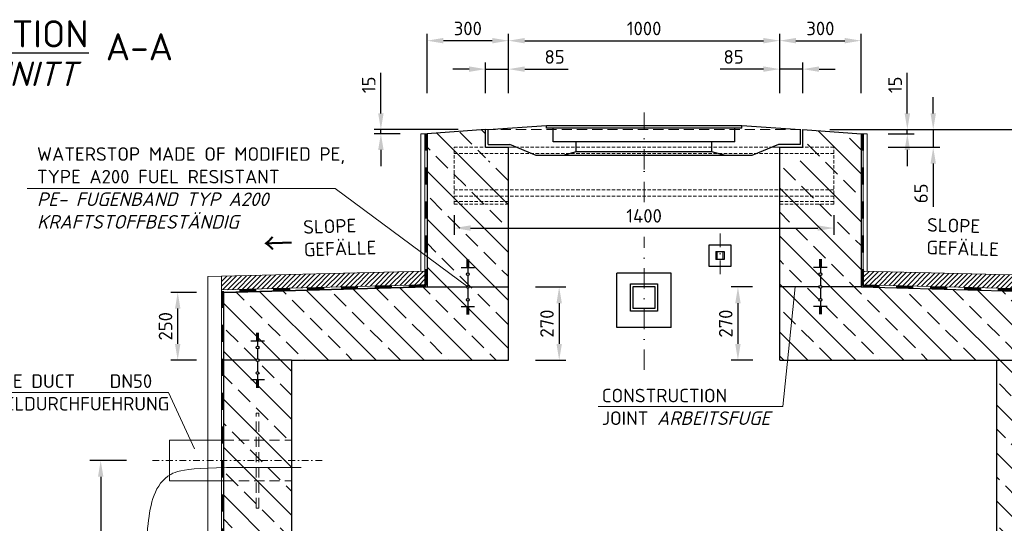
# Model space of a CAD drawing. Header units: millimetres. Extents: x -76904 to 25883, y -13890 to 20369.
# Tile 5 of 29: x -13158 to -9528, y 13717 to 15574. Entities that reach past the tile are written whole.
import ezdxf

# ---------------------------------------------------------------- set-up
doc = ezdxf.new("R2010")
doc.units = ezdxf.units.MM
doc.header["$MEASUREMENT"] = 0
for name, pattern in [('HIDDEN', [0.375, 0.25, -0.125]), ('STRICHPUNKT2', [0.5, 0.25, -0.125, 0, -0.125]), ('VERDECKT2', [0.1875, 0.125, -0.0625]), ('WJF-UNSICHTBAR', [0.25, 0.125, -0.125])]:
    doc.linetypes.add(name, pattern=pattern)
for name, color, linetype, lineweight in [('P------T2', 7, 'Continuous', 18), ('P------T7', 7, 'Continuous', 18), ('P-BS----Bem', 7, 'Continuous', 18), ('P-BSBOD', 7, 'Continuous', 30), ('P-BSDEP', 7, 'Continuous', 30), ('P-BSWABD', 7, 'Continuous', 18), ('P-BSWAN', 7, 'Continuous', 30), ('P-BSWANF', 7, 'Continuous', 18), ('P-DABDICHTUNG', 7, 'Continuous', 18), ('P-ES-MD', 1, 'VERDECKT2', 18), ('P-MS020', 7, 'Continuous', 30), ('P-MS100', 7, 'Continuous', 35), ('P-SSDEK', 7, 'Continuous', 25), ('P-SSHAL', 7, 'Continuous', 25), ('P-SSLEI', 7, 'Continuous', 30)]:
    doc.layers.add(name, color=color, linetype=linetype, lineweight=lineweight)
doc.styles.get("Standard").update_dxf_attribs({"font": 'isocpeur.ttf'})
doc.linetypes.add('Erdung1', pattern='A,12.7,0.1,["#",Standard,S=2.54,R=0,X=-2.54,Y=-1.27],-5.08', length=17.88)
doc.dimstyles.new('Kopie von ISO-25', dxfattribs={"dimscale": 20, "dimtxt": 2.5, "dimasz": 3, "dimexe": 1.25, "dimexo": 0.625, "dimgap": 1, "dimtad": 1, "dimtxsty": 'Standard', "dimcen": 2.5, "dimadec": 0, "dimazin": 0, "dimtfac": 1, "dimtmove": 0, "dimatfit": 1, "dimfxl": 0, "dimarcsym": 0})

# ---------------------------------------------------------------- blocks, each defined once
blk = doc.blocks.new('*D10')
at = {"layer": 'Defpoints', "color": 0, "lineweight": 0, "transparency": 16777216}
for p in [(-10355.7, 15496.2), (-11355.7, 15103.2), (-10355.7, 15103.2)]:
    blk.add_point(p, dxfattribs=at)
at = {"layer": 'P-BS----Bem', "color": 0, "lineweight": -2, "transparency": 16777216}
for p, q in [((-11355.7, 15303.2), (-11355.7, 15521.2)), ((-10355.7, 15303.2), (-10355.7, 15521.2)), ((-11295.7, 15496.2), (-10415.7, 15496.2))]:
    blk.add_line(p, q, dxfattribs=at)
at = {"layer": 'P-BS----Bem', "color": 0, "lineweight": 0, "transparency": 16777216}
for points in [[(-11295.7, 15506.2), (-11295.7, 15486.2), (-11355.7, 15496.2)], [(-10415.7, 15506.2), (-10415.7, 15486.2), (-10355.7, 15496.2)]]:
    blk.add_solid(points, dxfattribs=at)
at = {"layer": 'P-BS----Bem', "color": 0, "transparency": 16777216, "insert": (-10855.7, 15541.2), "char_height": 50, "attachment_point": 5}
blk.add_mtext('1000', dxfattribs=at)
blk = doc.blocks.new('*D11')
at = {"layer": 'Defpoints', "color": 0, "lineweight": 0, "transparency": 16777216}
for p in [(-10270.7, 15168.2), (-9305.7, 14568.2), (-8784.3, 14568.2)]:
    blk.add_point(p, dxfattribs=at)
at = {"layer": 'P-BS----Bem', "color": 0, "lineweight": -2, "transparency": 16777216}
for p, q in [((-10170.7, 15168.2), (-8759.3, 15168.2)), ((-8784.3, 15108.2), (-8784.3, 14628.2)), ((-9205.7, 14568.2), (-8759.3, 14568.2))]:
    blk.add_line(p, q, dxfattribs=at)
at = {"layer": 'P-BS----Bem', "color": 0, "lineweight": 0, "transparency": 16777216}
for points in [[(-8794.3, 15108.2), (-8774.3, 15108.2), (-8784.3, 15168.2)], [(-8794.3, 14628.2), (-8774.3, 14628.2), (-8784.3, 14568.2)]]:
    blk.add_solid(points, dxfattribs=at)
at = {"layer": 'P-BS----Bem', "color": 0, "transparency": 16777216, "insert": (-8829.3, 14868.2), "char_height": 50, "attachment_point": 5, "rotation": 90}
blk.add_mtext('600', dxfattribs=at)
blk = doc.blocks.new('*D27')
at = {"layer": 'Defpoints', "color": 0, "lineweight": 0, "transparency": 16777216}
for p in [(-10270.7, 15391.3), (-10355.7, 15103.2), (-10270.7, 15103.2)]:
    blk.add_point(p, dxfattribs=at)
at = {"layer": 'P-BS----Bem', "color": 0, "lineweight": -2, "transparency": 16777216}
for p, q in [((-10355.7, 15303.2), (-10355.7, 15416.3)), ((-10270.7, 15303.2), (-10270.7, 15416.3)), ((-10415.7, 15391.3), (-10575.7, 15391.3)), ((-10270.7, 15391.3), (-10355.7, 15391.3)), ((-10210.7, 15391.3), (-10150.7, 15391.3))]:
    blk.add_line(p, q, dxfattribs=at)
at = {"layer": 'P-BS----Bem', "color": 0, "lineweight": 0, "transparency": 16777216}
for points in [[(-10415.7, 15401.3), (-10415.7, 15381.3), (-10355.7, 15391.3)], [(-10210.7, 15401.3), (-10210.7, 15381.3), (-10270.7, 15391.3)]]:
    blk.add_solid(points, dxfattribs=at)
at = {"layer": 'P-BS----Bem', "color": 0, "transparency": 16777216, "insert": (-10525.7, 15436.3), "char_height": 50, "attachment_point": 5}
blk.add_mtext('85', dxfattribs=at)
blk = doc.blocks.new('*D31')
at = {"layer": 'Defpoints', "color": 0, "lineweight": 0, "transparency": 16777216}
for p in [(-10105.7, 15168.2), (-10055.7, 15103.2), (-9789.7, 15103.2)]:
    blk.add_point(p, dxfattribs=at)
at = {"layer": 'P-BS----Bem', "color": 0, "lineweight": -2, "transparency": 16777216}
for p, q in [((-9789.7, 15228.2), (-9789.7, 15288.2)), ((-10005.7, 15168.2), (-9764.7, 15168.2)), ((-9789.7, 15168.2), (-9789.7, 15103.2)), ((-9955.7, 15103.2), (-9764.7, 15103.2)), ((-9789.7, 15043.2), (-9789.7, 14883.2))]:
    blk.add_line(p, q, dxfattribs=at)
at = {"layer": 'P-BS----Bem', "color": 0, "lineweight": 0, "transparency": 16777216}
for points in [[(-9799.7, 15228.2), (-9779.7, 15228.2), (-9789.7, 15168.2)], [(-9799.7, 15043.2), (-9779.7, 15043.2), (-9789.7, 15103.2)]]:
    blk.add_solid(points, dxfattribs=at)
at = {"layer": 'P-BS----Bem', "color": 0, "transparency": 16777216, "insert": (-9834.7, 14933.2), "char_height": 50, "attachment_point": 5, "rotation": 90}
blk.add_mtext('65', dxfattribs=at)
blk = doc.blocks.new('*D48')
at = {"layer": 'Defpoints', "color": 0, "lineweight": 0, "transparency": 16777216}
for p in [(-11440.7, 15391.3), (-11440.7, 15103.2), (-11355.7, 15103.2)]:
    blk.add_point(p, dxfattribs=at)
at = {"layer": 'P-BS----Bem', "color": 0, "lineweight": -2, "transparency": 16777216}
for p, q in [((-11440.7, 15303.2), (-11440.7, 15416.3)), ((-11355.7, 15303.2), (-11355.7, 15416.3)), ((-11500.7, 15391.3), (-11560.7, 15391.3)), ((-11440.7, 15391.3), (-11355.7, 15391.3)), ((-11295.7, 15391.3), (-11135.7, 15391.3))]:
    blk.add_line(p, q, dxfattribs=at)
at = {"layer": 'P-BS----Bem', "color": 0, "lineweight": 0, "transparency": 16777216}
for points in [[(-11500.7, 15401.3), (-11500.7, 15381.3), (-11440.7, 15391.3)], [(-11295.7, 15401.3), (-11295.7, 15381.3), (-11355.7, 15391.3)]]:
    blk.add_solid(points, dxfattribs=at)
at = {"layer": 'P-BS----Bem', "color": 0, "transparency": 16777216, "insert": (-11185.7, 15436.3), "char_height": 50, "attachment_point": 5}
blk.add_mtext('85', dxfattribs=at)
blk = doc.blocks.new('*D93')
at = {"layer": 'Defpoints', "color": 0, "lineweight": 0, "transparency": 16777216}
for p in [(-11655.7, 15496.2), (-11655.7, 15103.2), (-11355.7, 15103.2)]:
    blk.add_point(p, dxfattribs=at)
at = {"layer": 'P-BS----Bem', "color": 0, "lineweight": -2, "transparency": 16777216}
for p, q in [((-11655.7, 15303.2), (-11655.7, 15521.2)), ((-11355.7, 15303.2), (-11355.7, 15521.2)), ((-11415.7, 15496.2), (-11595.7, 15496.2))]:
    blk.add_line(p, q, dxfattribs=at)
at = {"layer": 'P-BS----Bem', "color": 0, "lineweight": 0, "transparency": 16777216}
for points in [[(-11595.7, 15506.2), (-11595.7, 15486.2), (-11655.7, 15496.2)], [(-11415.7, 15506.2), (-11415.7, 15486.2), (-11355.7, 15496.2)]]:
    blk.add_solid(points, dxfattribs=at)
at = {"layer": 'P-BS----Bem', "color": 0, "transparency": 16777216, "insert": (-11505.7, 15541.2), "char_height": 50, "attachment_point": 5}
blk.add_mtext('300', dxfattribs=at)
blk = doc.blocks.new('*D94')
at = {"layer": 'Defpoints', "color": 0, "lineweight": 0, "transparency": 16777216}
for p in [(-10055.7, 15496.2), (-10355.7, 15103.2), (-10055.7, 15103.2)]:
    blk.add_point(p, dxfattribs=at)
at = {"layer": 'P-BS----Bem', "color": 0, "lineweight": -2, "transparency": 16777216}
for p, q in [((-10355.7, 15303.2), (-10355.7, 15521.2)), ((-10055.7, 15303.2), (-10055.7, 15521.2)), ((-10295.7, 15496.2), (-10115.7, 15496.2))]:
    blk.add_line(p, q, dxfattribs=at)
at = {"layer": 'P-BS----Bem', "color": 0, "lineweight": 0, "transparency": 16777216}
for points in [[(-10295.7, 15506.2), (-10295.7, 15486.2), (-10355.7, 15496.2)], [(-10115.7, 15506.2), (-10115.7, 15486.2), (-10055.7, 15496.2)]]:
    blk.add_solid(points, dxfattribs=at)
at = {"layer": 'P-BS----Bem', "color": 0, "transparency": 16777216, "insert": (-10205.7, 15541.2), "char_height": 50, "attachment_point": 5}
blk.add_mtext('300', dxfattribs=at)
blk = doc.blocks.new('*D105')
at = {"layer": 'Defpoints', "color": 0, "lineweight": 0, "transparency": 16777216}
for p in [(-12463.7, 13948.2), (-12859.3, 12818.2), (-12405.7, 12818.2)]:
    blk.add_point(p, dxfattribs=at)
at = {"layer": 'P-BS----Bem', "color": 0, "lineweight": -2, "transparency": 16777216}
for p, q in [((-12763.7, 13948.2), (-12899.3, 13948.2)), ((-12859.3, 13888.2), (-12859.3, 12878.2)), ((-12705.7, 12818.2), (-12899.3, 12818.2))]:
    blk.add_line(p, q, dxfattribs=at)
at = {"layer": 'P-BS----Bem', "color": 0, "lineweight": 0, "transparency": 16777216}
for points in [[(-12869.3, 13888.2), (-12849.3, 13888.2), (-12859.3, 13948.2)], [(-12869.3, 12878.2), (-12849.3, 12878.2), (-12859.3, 12818.2)]]:
    blk.add_solid(points, dxfattribs=at)
at = {"layer": 'P-BS----Bem', "color": 0, "transparency": 16777216, "insert": (-12904.3, 13383.2), "char_height": 50, "attachment_point": 5, "rotation": 90}
blk.add_mtext('1130', dxfattribs=at)
blk = doc.blocks.new('*D106')
at = {"layer": 'Defpoints', "color": 0, "lineweight": 0, "transparency": 16777216}
for p in [(-10355.7, 14588.2), (-10509.7, 14318.2), (-10354.8, 14318.2)]:
    blk.add_point(p, dxfattribs=at)
at = {"layer": 'P-BS----Bem', "color": 0, "lineweight": -2, "transparency": 16777216}
for p, q in [((-10455.7, 14588.2), (-10534.7, 14588.2)), ((-10509.7, 14528.2), (-10509.7, 14378.2)), ((-10454.8, 14318.2), (-10534.7, 14318.2))]:
    blk.add_line(p, q, dxfattribs=at)
at = {"layer": 'P-BS----Bem', "color": 0, "lineweight": 0, "transparency": 16777216}
for points in [[(-10519.7, 14528.2), (-10499.7, 14528.2), (-10509.7, 14588.2)], [(-10519.7, 14378.2), (-10499.7, 14378.2), (-10509.7, 14318.2)]]:
    blk.add_solid(points, dxfattribs=at)
at = {"layer": 'P-BS----Bem', "color": 0, "transparency": 16777216, "insert": (-10554.7, 14453.2), "char_height": 50, "attachment_point": 5, "rotation": 90}
blk.add_mtext('270', dxfattribs=at)
blk = doc.blocks.new('*D107')
at = {"layer": 'Defpoints', "color": 0, "lineweight": 0, "transparency": 16777216}
for p in [(-11355.7, 14588.2), (-11355.7, 14318.2), (-11168.8, 14318.2)]:
    blk.add_point(p, dxfattribs=at)
at = {"layer": 'P-BS----Bem', "color": 0, "lineweight": -2, "transparency": 16777216}
for p, q in [((-11255.7, 14588.2), (-11143.8, 14588.2)), ((-11168.8, 14528.2), (-11168.8, 14378.2)), ((-11255.7, 14318.2), (-11143.8, 14318.2))]:
    blk.add_line(p, q, dxfattribs=at)
at = {"layer": 'P-BS----Bem', "color": 0, "lineweight": 0, "transparency": 16777216}
for points in [[(-11178.8, 14528.2), (-11158.8, 14528.2), (-11168.8, 14588.2)], [(-11178.8, 14378.2), (-11158.8, 14378.2), (-11168.8, 14318.2)]]:
    blk.add_solid(points, dxfattribs=at)
at = {"layer": 'P-BS----Bem', "color": 0, "transparency": 16777216, "insert": (-11213.8, 14453.2), "char_height": 50, "attachment_point": 5, "rotation": 90}
blk.add_mtext('270', dxfattribs=at)
blk = doc.blocks.new('*D108')
at = {"layer": 'Defpoints', "color": 0, "lineweight": 0, "transparency": 16777216}
for p in [(-12575.3, 14568.2), (-12405.7, 14568.2), (-12405.7, 14318.2)]:
    blk.add_point(p, dxfattribs=at)
at = {"layer": 'P-BS----Bem', "color": 0, "lineweight": -2, "transparency": 16777216}
for p, q in [((-12505.7, 14568.2), (-12600.3, 14568.2)), ((-12575.3, 14378.2), (-12575.3, 14508.2)), ((-12505.7, 14318.2), (-12600.3, 14318.2))]:
    blk.add_line(p, q, dxfattribs=at)
at = {"layer": 'P-BS----Bem', "color": 0, "lineweight": 0, "transparency": 16777216}
for points in [[(-12585.3, 14508.2), (-12565.3, 14508.2), (-12575.3, 14568.2)], [(-12585.3, 14378.2), (-12565.3, 14378.2), (-12575.3, 14318.2)]]:
    blk.add_solid(points, dxfattribs=at)
at = {"layer": 'P-BS----Bem', "color": 0, "transparency": 16777216, "insert": (-12620.3, 14443.2), "char_height": 50, "attachment_point": 5, "rotation": 90}
blk.add_mtext('250', dxfattribs=at)
blk = doc.blocks.new('*D109')
at = {"layer": 'Defpoints', "color": 0, "lineweight": 0, "transparency": 16777216}
for p in [(-10270.7, 15168.2), (-10055.7, 15153.2), (-9885.2, 15153.2)]:
    blk.add_point(p, dxfattribs=at)
at = {"layer": 'P-BS----Bem', "color": 0, "lineweight": -2, "transparency": 16777216}
for p, q in [((-9885.2, 15228.2), (-9885.2, 15378.2)), ((-10170.7, 15168.2), (-9860.2, 15168.2)), ((-9955.7, 15153.2), (-9860.2, 15153.2)), ((-9885.2, 15153.2), (-9885.2, 15168.2)), ((-9885.2, 15093.2), (-9885.2, 15033.2))]:
    blk.add_line(p, q, dxfattribs=at)
at = {"layer": 'P-BS----Bem', "color": 0, "lineweight": 0, "transparency": 16777216}
for points in [[(-9895.2, 15228.2), (-9875.2, 15228.2), (-9885.2, 15168.2)], [(-9895.2, 15093.2), (-9875.2, 15093.2), (-9885.2, 15153.2)]]:
    blk.add_solid(points, dxfattribs=at)
at = {"layer": 'P-BS----Bem', "color": 0, "transparency": 16777216, "insert": (-9930.2, 15333.2), "char_height": 50, "attachment_point": 5, "rotation": 90}
blk.add_mtext('15', dxfattribs=at)
blk = doc.blocks.new('*D110')
at = {"layer": 'Defpoints', "color": 0, "lineweight": 0, "transparency": 16777216}
for p in [(-11826.2, 15153.2), (-11655.7, 15153.2), (-11440.7, 15168.2)]:
    blk.add_point(p, dxfattribs=at)
at = {"layer": 'P-BS----Bem', "color": 0, "lineweight": -2, "transparency": 16777216}
for p, q in [((-11826.2, 15228.2), (-11826.2, 15378.2)), ((-11540.7, 15168.2), (-11851.2, 15168.2)), ((-11755.7, 15153.2), (-11851.2, 15153.2)), ((-11826.2, 15153.2), (-11826.2, 15168.2)), ((-11826.2, 15093.2), (-11826.2, 15033.2))]:
    blk.add_line(p, q, dxfattribs=at)
at = {"layer": 'P-BS----Bem', "color": 0, "lineweight": 0, "transparency": 16777216}
for points in [[(-11836.2, 15228.2), (-11816.2, 15228.2), (-11826.2, 15168.2)], [(-11836.2, 15093.2), (-11816.2, 15093.2), (-11826.2, 15153.2)]]:
    blk.add_solid(points, dxfattribs=at)
at = {"layer": 'P-BS----Bem', "color": 0, "transparency": 16777216, "insert": (-11871.2, 15333.2), "char_height": 50, "attachment_point": 5, "rotation": 90}
blk.add_mtext('15', dxfattribs=at)
blk = doc.blocks.new('*D112')
at = {"layer": 'Defpoints', "color": 0, "lineweight": 0, "transparency": 16777216}
for p in [(-11555.7, 14893.2), (-10155.7, 14893.2), (-10155.7, 14805.3)]:
    blk.add_point(p, dxfattribs=at)
at = {"layer": 'P-BS----Bem', "color": 0, "lineweight": -2, "transparency": 16777216}
for p, q in [((-11555.7, 14853.2), (-11555.7, 14780.3)), ((-10155.7, 14853.2), (-10155.7, 14780.3)), ((-11495.7, 14805.3), (-10215.7, 14805.3))]:
    blk.add_line(p, q, dxfattribs=at)
at = {"layer": 'P-BS----Bem', "color": 0, "lineweight": 0, "transparency": 16777216}
for points in [[(-11495.7, 14815.3), (-11495.7, 14795.3), (-11555.7, 14805.3)], [(-10215.7, 14815.3), (-10215.7, 14795.3), (-10155.7, 14805.3)]]:
    blk.add_solid(points, dxfattribs=at)
at = {"layer": 'P-BS----Bem', "color": 0, "transparency": 16777216, "insert": (-10855.7, 14850.3), "char_height": 50, "attachment_point": 5}
blk.add_mtext('1400', dxfattribs=at)

msp = doc.modelspace()

# ---------------------------------------------------------------- hatches: boundary and pattern name
at = {"lineweight": 0}
h = msp.add_hatch(dxfattribs=at)
h.set_pattern_fill('ANSI31', color=256, scale=100)
h.set_pattern_definition([(45, (-10855.707, 14611.188), (-8.83883, 8.83883), [])])
h.paths.add_polyline_path([(-12413.707, 14627.438), (-12413.707, 14577.438), (-11663.707, 14596.188), (-11663.707, 14646.188)])
h.paths.add_polyline_path([(-9297.707, 14577.438), (-9297.707, 14627.438), (-10047.707, 14646.188), (-10047.707, 14596.188)])
at = {"layer": 'P-BSWANF', "lineweight": 5}
h = msp.add_hatch(dxfattribs=at)
h.set_pattern_fill('ANSI33', scale=500, angle=90, style=0)
h.paths.add_polyline_path([(-11355.707, 14919.931), (-11355.707, 15053.188), (-11440.707, 15053.188), (-11440.707, 15168.188), (-11655.707, 15153.188), (-11655.707, 14999.192)])
h = msp.add_hatch(dxfattribs=at)
h.set_pattern_fill('ANSI33', scale=500, angle=90, style=0)
h.paths.add_polyline_path([(-9555.707, 12818.188), (-9305.707, 12818.188), (-9305.707, 14568.188), (-10055.707, 14588.188), (-10055.707, 15153.188), (-10270.707, 15167.894), (-10270.707, 15053.188), (-10355.707, 15053.188), (-10355.707, 14318.188), (-9555.707, 14318.188)])
h = msp.add_hatch(dxfattribs=at)
h.set_pattern_fill('ANSI33', scale=500, angle=90, style=0)
h.paths.add_polyline_path([(-12405.707, 12818.188), (-12155.707, 12818.188), (-12155.707, 14318.188), (-11355.707, 14318.188), (-11355.707, 14919.931), (-11655.707, 14999.192), (-11655.681, 14588.189), (-12405.707, 14568.188)])

# ---------------------------------------------------------------- linework, layer by layer
for p, q in [((-11510.694, 14687.842), (-11500.694, 14687.842)), ((-11510.694, 14684.322), (-11500.694, 14684.322)), ((-11510.694, 14680.802), (-11500.694, 14680.802)), ((-11510.694, 14677.283), (-11500.694, 14677.283)), ((-11510.694, 14673.763), (-11500.694, 14673.763)), ((-11510.694, 14670.243), (-11500.694, 14670.243)), ((-11505.694, 14688.189), (-11505.694, 14640.583)), ((-10200.719, 14687.842), (-10210.719, 14687.842)), ((-10200.719, 14684.322), (-10210.719, 14684.322)), ((-10200.719, 14680.802), (-10210.719, 14680.802)), ((-10200.719, 14677.283), (-10210.719, 14677.283)), ((-10200.719, 14673.763), (-10210.719, 14673.763)), ((-10200.719, 14670.243), (-10210.719, 14670.243)), ((-10205.719, 14688.189), (-10205.719, 14640.583)), ((-11530.694, 14659.683), (-11480.694, 14659.683)), ((-11510.694, 14666.723), (-11500.694, 14666.723)), ((-11510.694, 14663.203), (-11500.694, 14663.203)), ((-10180.719, 14659.683), (-10230.719, 14659.683)), ((-10200.719, 14666.723), (-10210.719, 14666.723)), ((-10200.719, 14663.203), (-10210.719, 14663.203)), ((-11505.694, 14630.231), (-11505.694, 14593.365)), ((-10205.719, 14630.231), (-10205.719, 14593.365)), ((-11505.694, 14583.013), (-11505.694, 14546.147)), ((-10205.719, 14583.013), (-10205.719, 14546.147)), ((-11505.694, 14535.795), (-11505.694, 14488.189)), ((-10205.719, 14535.795), (-10205.719, 14488.189)), ((-11530.694, 14516.695), (-11480.694, 14516.695)), ((-11510.694, 14513.175), (-11500.694, 14513.175)), ((-11510.694, 14509.655), (-11500.694, 14509.655)), ((-11510.694, 14506.135), (-11500.694, 14506.135)), ((-11510.694, 14502.615), (-11500.694, 14502.615)), ((-11510.694, 14499.095), (-11500.694, 14499.095)), ((-11510.694, 14495.576), (-11500.694, 14495.576)), ((-11510.694, 14492.056), (-11500.694, 14492.056)), ((-11510.694, 14488.536), (-11500.694, 14488.536)), ((-10180.719, 14516.695), (-10230.719, 14516.695)), ((-10200.719, 14513.175), (-10210.719, 14513.175)), ((-10200.719, 14509.655), (-10210.719, 14509.655)), ((-10200.719, 14506.135), (-10210.719, 14506.135)), ((-10200.719, 14502.615), (-10210.719, 14502.615)), ((-10200.719, 14499.095), (-10210.719, 14499.095)), ((-10200.719, 14495.576), (-10210.719, 14495.576)), ((-10200.719, 14492.056), (-10210.719, 14492.056)), ((-10200.719, 14488.536), (-10210.719, 14488.536)), ((-12285.707, 14417.842), (-12275.707, 14417.842)), ((-12285.707, 14414.322), (-12275.707, 14414.322)), ((-12280.707, 14418.188), (-12280.707, 14370.583)), ((-12305.707, 14389.682), (-12255.707, 14389.682)), ((-12285.707, 14410.802), (-12275.707, 14410.802)), ((-12285.707, 14407.282), (-12275.707, 14407.282)), ((-12285.707, 14403.762), (-12275.707, 14403.762)), ((-12285.707, 14400.242), (-12275.707, 14400.242)), ((-12285.707, 14396.722), (-12275.707, 14396.722)), ((-12285.707, 14393.202), (-12275.707, 14393.202)), ((-12280.707, 14360.23), (-12280.707, 14323.365)), ((-12280.707, 14313.012), (-12280.707, 14276.147)), ((-12305.707, 14246.694), (-12255.707, 14246.694)), ((-12285.707, 14243.174), (-12275.707, 14243.174)), ((-12285.707, 14239.654), (-12275.707, 14239.654)), ((-12285.707, 14236.135), (-12275.707, 14236.135)), ((-12285.707, 14232.615), (-12275.707, 14232.615)), ((-12280.707, 14265.794), (-12280.707, 14218.188)), ((-12285.707, 14229.095), (-12275.707, 14229.095)), ((-12285.707, 14225.575), (-12275.707, 14225.575)), ((-12285.707, 14222.055), (-12275.707, 14222.055)), ((-12285.707, 14218.535), (-12275.707, 14218.535))]:
    msp.add_line(p, q)
for centre in [(-11505.694, 14635.407), (-10205.719, 14635.407), (-11505.694, 14588.189), (-10205.719, 14588.189), (-11505.694, 14540.971), (-10205.719, 14540.971), (-12280.707, 14365.406), (-12280.707, 14318.188), (-12280.707, 14270.97)]:
    msp.add_circle(centre, 5.176)
at = {"layer": 'P------T2', "color": 7, "ltscale": 50}
for p, q in [((-10344.752, 14146.972), (-10298.353, 14588.189)), ((-11024.734, 14146.972), (-10344.752, 14146.972))]:
    msp.add_line(p, q, dxfattribs=at)
at = {"layer": 'P------T2', "color": 7}
for p in [(-13361.487, 14198.592), (-12513.069, 13990.764)]:
    msp.add_line(p, (-12609.162, 14198.592), dxfattribs=at)
at = {"layer": 'P-BSBOD', "color": 7}
for p, q in [((-11655.681, 14588.189), (-11510.87, 14588.189)), ((-11500.518, 14588.189), (-11355.707, 14588.189)), ((-10210.895, 14588.189), (-10355.707, 14588.189)), ((-10055.732, 14588.189), (-10200.543, 14588.189)), ((-12285.883, 14318.188), (-12405.707, 14318.188)), ((-12155.707, 14318.188), (-12275.53, 14318.188)), ((-9555.707, 14318.188), (-9435.883, 14318.188))]:
    msp.add_line(p, q, dxfattribs=at)
at = {"layer": 'P-BSDEP', "color": 7}
for p, q in [((-11655.681, 14588.189), (-12405.707, 14568.188)), ((-12405.707, 14568.188), (-11655.707, 14588.188)), ((-12155.707, 14318.188), (-11355.707, 14318.188)), ((-10355.707, 14318.188), (-9555.707, 14318.188))]:
    msp.add_line(p, q, dxfattribs=at)
at = {"layer": 'P-BSWABD', "color": 7}
for p, q in [((-11655.707, 15153.188), (-11678.707, 15153.188)), ((-11678.707, 15153.188), (-11678.707, 14645.813)), ((-11663.707, 15153.188), (-11663.707, 14596.188)), ((-10055.707, 15153.188), (-10032.707, 15153.188)), ((-10047.707, 15153.188), (-10047.707, 14596.188)), ((-10032.707, 15153.188), (-10032.707, 14645.813)), ((-11663.707, 14646.188), (-12463.707, 14626.188)), ((-10047.707, 14646.188), (-9247.707, 14626.188)), ((-12463.707, 14626.188), (-12463.707, 12468.188)), ((-12413.707, 14627.438), (-12413.707, 12468.188)), ((-11663.707, 14596.188), (-12413.707, 14577.438)), ((-10047.707, 14596.188), (-9297.707, 14577.438))]:
    msp.add_line(p, q, dxfattribs=at)
at = {"layer": 'P-BSWABD', "color": 7, "linetype": 'WJF-UNSICHTBAR', "lineweight": 53, "ltscale": 500}
for p, q in [((-11660.707, 15153.188), (-11660.707, 14593.188)), ((-10050.707, 15153.188), (-10050.707, 14593.188)), ((-11660.707, 14593.188), (-12410.707, 14573.188)), ((-12410.707, 14573.188), (-12410.707, 12473.188)), ((-10050.707, 14593.188), (-9300.707, 14573.188))]:
    msp.add_line(p, q, dxfattribs=at)
at = {"layer": 'P-BSWAN', "color": 7}
for p, q in [((-11440.707, 15168.188), (-11655.707, 15153.188)), ((-11655.707, 15153.188), (-11655.707, 14588.188)), ((-11440.707, 15103.188), (-11440.707, 15168.188)), ((-10270.707, 15103.188), (-10270.707, 15168.188)), ((-10270.707, 15168.188), (-10055.707, 15153.188)), ((-10055.707, 15153.188), (-10055.707, 14588.188)), ((-11440.707, 15103.188), (-11355.707, 15103.188)), ((-11355.707, 14318.188), (-11355.707, 15103.188)), ((-10355.707, 14318.188), (-10355.707, 15103.188)), ((-10355.707, 15103.188), (-10270.707, 15103.188)), ((-12405.707, 12818.188), (-12405.707, 14568.188)), ((-10055.707, 14588.188), (-9305.707, 14568.188)), ((-9555.707, 12818.188), (-9555.707, 14318.188))]:
    msp.add_line(p, q, dxfattribs=at)
at = {"layer": 'P-BSWAN', "color": 7, "linetype": 'VERDECKT2', "lineweight": 18, "ltscale": 300}
msp.add_line((-11440.707, 15168.188), (-10270.707, 15168.188), dxfattribs=at)
at = {"layer": 'P-BSWAN', "color": 7, "lineweight": 18}
for p, q in [((-11326.332, 15103.188), (-11355.707, 15103.188)), ((-10385.082, 15103.188), (-10355.707, 15103.188))]:
    msp.add_line(p, q, dxfattribs=at)
at = {"layer": 'P-DABDICHTUNG', "color": 7}
for p, q in [((-13129.823, 14950.992), (-11994.339, 14950.992)), ((-11994.339, 14950.992), (-11505.694, 14588.189))]:
    msp.add_line(p, q, dxfattribs=at)
at = {"layer": 'P-DABDICHTUNG', "color": 7, "linetype": 'Erdung1', "ltscale": 2}
msp.add_open_spline([(-12505.707, 12393.146), (-12671.883, 12373.538), (-12641.646, 12524.631), (-12621.488, 12655.577), (-12555.975, 12695.869), (-12563.534, 12819.261), (-12611.409, 12930.062), (-12636.606, 13010.644), (-12620.134, 13098.589), (-12692.041, 13209.583), (-12609.863, 13331.427), (-12695.678, 13466.35), (-12695.678, 13686.819), (-12652.433, 13908.7), (-12507.677, 13925.096), (-12119.77, 13922.115)], degree=3, knots=[816.43439766, 816.43439766, 816.43439766, 816.43439766, 850.30991272, 891.01074611, 982.91461216, 1022.54386588, 1179.32404198, 1304.50792543, 1395.98518529, 1478.30478977, 1653.54432722, 1765.12768822, 1934.31400053, 2060.16654356, 2138.20580069, 2138.20580069, 2138.20580069, 2138.20580069], dxfattribs=at)
at = {"layer": 'P-ES-MD', "color": 7, "ltscale": 300}
for p, q in [((-12275.707, 14123.188), (-12285.707, 14123.188)), ((-12285.707, 13773.188), (-12285.707, 14123.188)), ((-12275.707, 13773.188), (-12275.707, 14123.188)), ((-12405.707, 14023.188), (-12155.707, 14023.188)), ((-12405.707, 13873.188), (-12155.707, 13873.188)), ((-12275.707, 13773.188), (-12285.707, 13773.188))]:
    msp.add_line(p, q, dxfattribs=at)
at = {"layer": 'P-ES-MD', "color": 7, "linetype": 'Continuous', "ltscale": 300}
for p, q in [((-12605.707, 14023.188), (-12605.707, 13873.188)), ((-12405.707, 14023.188), (-12605.707, 14023.188)), ((-12405.707, 13873.188), (-12605.707, 13873.188))]:
    msp.add_line(p, q, dxfattribs=at)
at = {"layer": 'P-ES-MD', "color": 7, "linetype": 'STRICHPUNKT2', "ltscale": 100}
msp.add_line((-12668.806, 13948.188), (-12042.313, 13948.188), dxfattribs=at)
at = {"layer": 'P-MS020', "color": 7, "linetype": 'STRICHPUNKT2', "lineweight": 18, "ltscale": 200}
msp.add_line((-10575.707, 14785.492), (-10575.707, 14634.144), dxfattribs=at)
at = {"layer": 'P-MS100', "color": 7, "linetype": 'STRICHPUNKT2', "lineweight": 18, "ltscale": 300}
for p, q in [((-10855.707, 14900.818), (-10855.707, 15073.188)), ((-10855.707, 14282.01), (-10855.707, 14773.545))]:
    msp.add_line(p, q, dxfattribs=at)
at = {"layer": 'P-SSDEK', "color": 7, "linetype": 'STRICHPUNKT2', "lineweight": 18, "ltscale": 300}
msp.add_line((-10855.707, 15021.289), (-10855.707, 15231.289), dxfattribs=at)
at = {"layer": 'P-SSDEK', "color": 7}
for p, q in [((-11430.707, 15168.188), (-11215.707, 15183.188)), ((-11215.707, 15183.188), (-10495.707, 15183.188)), ((-11215.707, 15173.188), (-11215.707, 15183.188)), ((-10495.707, 15183.188), (-10280.707, 15168.188)), ((-10495.707, 15173.188), (-10495.707, 15183.188)), ((-11430.707, 15113.188), (-11430.707, 15168.188)), ((-10495.707, 15173.188), (-11215.707, 15173.188)), ((-11190.707, 15123.188), (-11190.707, 15173.188)), ((-10520.707, 15123.188), (-10520.707, 15173.188)), ((-10280.707, 15168.188), (-10280.707, 15113.188)), ((-11430.707, 15113.188), (-11350.707, 15113.188)), ((-10520.707, 15123.188), (-11190.707, 15123.188)), ((-11105.707, 15086.688), (-11105.707, 15123.188)), ((-10605.707, 15086.688), (-10605.707, 15123.188)), ((-10280.707, 15113.188), (-10360.707, 15113.188)), ((-11105.707, 15086.688), (-11155.707, 15073.188)), ((-10605.707, 15086.688), (-11105.707, 15086.688)), ((-10555.707, 15073.188), (-10605.707, 15086.688))]:
    msp.add_line(p, q, dxfattribs=at)
msp.add_lwpolyline([(-10360.707, 15113.188), (-10458.207, 15073.188), (-11253.207, 15073.188), (-11350.707, 15113.188)], dxfattribs=at)
at = {"layer": 'P-SSHAL', "color": 7, "linetype": 'HIDDEN', "lineweight": 18, "ltscale": 50}
for p, q in [((-11555.707, 15103.188), (-10155.707, 15103.188)), ((-11555.707, 14893.188), (-11555.707, 15103.188)), ((-10155.707, 14893.188), (-10155.707, 15103.188)), ((-11555.707, 15080.188), (-10155.707, 15080.188)), ((-11555.707, 14946.188), (-10155.707, 14946.188)), ((-11555.707, 14923.188), (-10155.707, 14923.188)), ((-11355.707, 14903.188), (-11555.707, 14903.188)), ((-11355.707, 14893.188), (-11555.707, 14893.188)), ((-10355.707, 14903.188), (-10155.707, 14903.188)), ((-10355.707, 14893.188), (-10155.707, 14893.188))]:
    msp.add_line(p, q, dxfattribs=at)
at = {"layer": 'P-SSHAL', "color": 7}
for p, q in [((-10591.357, 14718.98), (-10591.357, 14688.98)), ((-10591.357, 14718.98), (-10560.057, 14718.98)), ((-10560.057, 14718.98), (-10560.057, 14688.98)), ((-10560.057, 14688.98), (-10591.357, 14688.98)), ((-10755.707, 14639.289), (-10955.707, 14639.289)), ((-10955.707, 14439.289), (-10955.707, 14639.289)), ((-10755.707, 14439.289), (-10755.707, 14639.289)), ((-10755.707, 14439.289), (-10955.707, 14439.289))]:
    msp.add_line(p, q, dxfattribs=at)
at = {"layer": 'P-SSHAL', "color": 7, "linetype": 'VERDECKT2', "lineweight": 18, "ltscale": 300}
for p, q in [((-10586.357, 14718.98), (-10586.357, 14688.98)), ((-10565.057, 14718.98), (-10565.057, 14688.98))]:
    msp.add_line(p, q, dxfattribs=at)
at = {"layer": 'P-SSHAL', "color": 7}
for points in [[(-10615.707, 14743.98), (-10535.707, 14743.98), (-10535.707, 14663.98), (-10615.707, 14663.98)], [(-10905.707, 14599.289), (-10805.707, 14599.289), (-10805.707, 14499.289), (-10905.707, 14499.289)], [(-10895.707, 14589.289), (-10815.707, 14589.289), (-10815.707, 14509.289), (-10895.707, 14509.289)]]:
    msp.add_lwpolyline(points, close=True, dxfattribs=at)
at = {"layer": 'P-SSLEI', "color": 7}
msp.add_line((-12155.707, 14318.188), (-12155.707, 12818.188), dxfattribs=at)

# ---------------------------------------------------------------- texts
at = {"layer": 'P------T2', "color": 1, "insert": (-13094.085, 15103.218), "char_height": 50, "width": 1097.70321, "attachment_point": 1}
msp.add_mtext('{\\C256;WATERSTOP MADE OF MODIFIED PE,\\PTYPE A200 FUEL RESISTANT\\P\\fISOCPEUR|b0|i1|c0|p34;PE- FUGENBAND TYP A200\\PKRAFTSTOFFBESTÄNDIG}', dxfattribs=at)
at = {"layer": 'P------T2', "color": 7, "attachment_point": 1}
for s, insert, char_height, width, rotation in [('{\\C256;SLOPE\\PGEFÄLLE}', (-12113.413, 14833.892), 50, 268.08111, 1.780549), ('{\\C256;SLOPE\\PGEFÄLLE}', (-9811.397, 14842.564), 50, 268.08111, 358.314382), ('{\\fSimSun|b0|i0|c134|p2;\\C256;←}', (-12261.185, 14787.256), 80, 87.73855, 1.780549)]:
    msp.add_mtext(s, dxfattribs=dict(at, insert=insert, char_height=char_height, width=width, rotation=rotation))
at = {"layer": 'P------T2', "color": 7, "char_height": 50, "attachment_point": 1}
for s, insert, width in [('{\\C256;CABLE DUCT    DN50\\PKABELDURCHFUEHRUNG}', (-13342.287, 14265.934), 1018.25102), ('CONSTRUCTION JOINT {\\fISOCPEUR|b0|i1|c0|p34;ARBEITSFUGE}', (-11011.657, 14212.741), 645.87794)]:
    msp.add_mtext(s, dxfattribs=dict(at, insert=insert, width=width))
at = {"layer": 'P------T7', "color": 7, "linetype": 'Continuous', "lineweight": 25, "attachment_point": 7}
for s, insert, char_height in [('{\\LSECTION}', (-13409.299, 15471.365), 100), ('{\\fISOCPEUR|b0|i1|c0|p34;SCHNITT}', (-13409.299, 15328.909), 90)]:
    msp.add_mtext(s, dxfattribs=dict(at, insert=insert, char_height=char_height))
at = {"layer": 'P------T7', "color": 7, "insert": (-12840.481, 15523.666), "char_height": 100, "attachment_point": 1}
msp.add_mtext('A-A', dxfattribs=at)

# ---------------------------------------------------------------- dimensions: what is measured, and where the dimension line sits
at = {"layer": 'P-BS----Bem', "color": 7}
dim = msp.add_linear_dim(base=(-11655.707, 15496.184), p1=(-11355.707, 15103.188), p2=(-11655.707, 15103.188), dimstyle='Kopie von ISO-25', override={"dimexo": 10}, dxfattribs=at)
dim.commit()
dim.dimension.update_dxf_attribs({"geometry": '*D93', "text_midpoint": (-11505.707, 15541.184)})
for base, p1, p2, override, picture, middle in [((-10355.707, 15496.184), (-11355.707, 15103.188), (-10355.707, 15103.188), {"dimexo": 10}, '*D10', (-10855.707, 15496.184)), ((-10270.707, 15391.287), (-10355.707, 15103.188), (-10270.707, 15103.188), {"dimexo": 10}, '*D27', (-10525.707, 15391.287)), ((-10155.707, 14805.252), (-11555.707, 14893.188), (-10155.707, 14893.188), {"dimexo": 2}, '*D112', (-10855.707, 14805.252))]:
    dim = msp.add_linear_dim(base=base, p1=p1, p2=p2, dimstyle='Kopie von ISO-25', override=override, dxfattribs=at)
    dim.commit()
    dim.dimension.update_dxf_attribs({"geometry": picture, "text_midpoint": middle, "dimtype": 160})
dim = msp.add_linear_dim(base=(-10055.707, 15496.184), p1=(-10355.707, 15103.188), p2=(-10055.707, 15103.188), angle=180, dimstyle='Kopie von ISO-25', override={"dimexo": 10}, dxfattribs=at)
dim.commit()
dim.dimension.update_dxf_attribs({"geometry": '*D94', "text_midpoint": (-10205.707, 15541.184)})
for base, p1, p2, angle, override, picture, middle in [((-11440.707, 15391.287), (-11355.707, 15103.188), (-11440.707, 15103.188), 180, {"dimexo": 10}, '*D48', (-11185.707, 15391.287)), ((-11826.203, 15153.188), (-11440.707, 15168.188), (-11655.707, 15153.188), 90, {"dimexo": 5}, '*D110', (-11826.203, 15333.188)), ((-9885.21, 15153.188), (-10270.707, 15168.188), (-10055.707, 15153.188), 90, {"dimexo": 5}, '*D109', (-9885.21, 15333.188)), ((-9789.713, 15103.188), (-10105.707, 15168.188), (-10055.707, 15103.188), 90, {"dimexo": 5}, '*D31', (-9789.713, 14933.188)), ((-8784.25, 14568.188), (-10270.707, 15168.188), (-9305.707, 14568.188), 90, {"dimexo": 5}, '*D11', (-8784.25, 14868.188)), ((-12575.343, 14568.188), (-12405.707, 14318.188), (-12405.707, 14568.188), 90, {"dimexo": 5}, '*D108', (-12575.343, 14443.188)), ((-11168.796, 14318.188), (-11355.707, 14588.189), (-11355.707, 14318.188), 90, {"dimexo": 5}, '*D107', (-11168.796, 14453.188)), ((-10509.652, 14318.188), (-10355.707, 14588.188), (-10354.812, 14318.188), 90, {"dimexo": 5}, '*D106', (-10509.652, 14453.188)), ((-12859.276, 12818.188), (-12463.707, 13948.188), (-12405.707, 12818.188), 90, {"dimexe": 2, "dimexo": 15}, '*D105', (-12859.276, 13383.188))]:
    dim = msp.add_linear_dim(base=base, p1=p1, p2=p2, angle=angle, dimstyle='Kopie von ISO-25', override=override, dxfattribs=at)
    dim.commit()
    dim.dimension.update_dxf_attribs({"geometry": picture, "text_midpoint": middle, "dimtype": 160})

doc.saveas('drawing.dxf')
